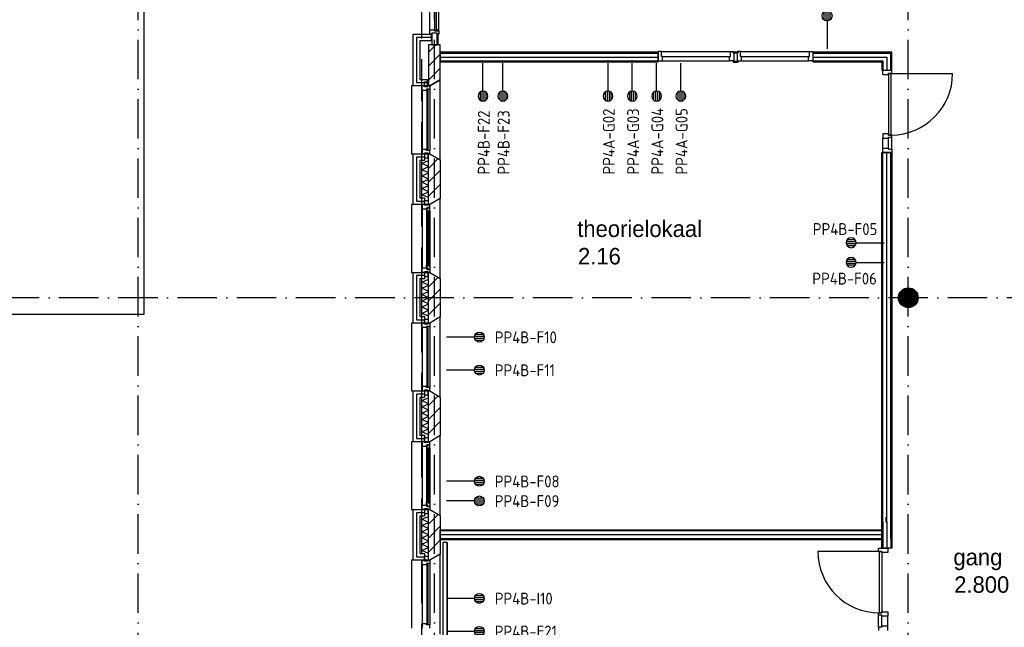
# Model space of a CAD drawing. Header units: millimetres. Extents: x 50250 to 324922, y 191 to 84291.
# Tile 19 of 44: x 167805 to 182763, y 29460 to 38683. Entities that reach past the tile are written whole.
import ezdxf
from ezdxf.enums import TextEntityAlignment as Align

# ---------------------------------------------------------------- set-up
doc = ezdxf.new("R2010")
doc.units = ezdxf.units.MM
doc.header["$LTSCALE"] = 100
doc.linetypes.add('DASHDOT', pattern=[9, 6, -1.5, 0, -1.5])
doc.linetypes.add('HIDDEN', pattern=[9.525, 6.35, -3.175])
doc.layers.get('0').update_dxf_attribs({"linetype": 'CONTINUOUS'})
for name, color, linetype in [('AL$1----_ALGEMEEN', 7, 'CONTINUOUS'), ('AL$7----_STRAMIEN', 1, 'DASHDOT'), ('AL21----_BUITENWAND', 4, 'CONTINUOUS'), ('AL21K---_ISOLATIE', 1, 'CONTINUOUS'), ('AL22----_BINNENWAND', 7, 'CONTINUOUS'), ('AL28----_KONSTRUKTIE', 3, 'CONTINUOUS'), ('AL31----_BUITENKOZ', 7, 'CONTINUOUS'), ('AL32----_BINNENKOZ', 7, 'CONTINUOUS'), ('AL32----_DRAAIRICHTING', 1, 'CONTINUOUS'), ('ALL-----_REFLIJNEN', 8, 'CONTINUOUS'), ('ALXA3---_VOLZWART', 14, 'CONTINUOUS'), ('ALXAA---_GEWBETON', 12, 'CONTINUOUS'), ('ALXAB---_PREFABBETON', 1, 'CONTINUOUS'), ('ALXOU---_GLAS', 7, 'CONTINUOUS'), ('BOUW', 8, 'CONTINUOUS'), ('EB6441--_ATTRIB', 2, 'CONTINUOUS'), ('EL6441--_DATACOM', 3, 'CONTINUOUS'), ('LIJN070', 130, 'CONTINUOUS'), ('WANDGOTEN', 3, 'CONTINUOUS')]:
    doc.layers.add(name, color=color, linetype=linetype)
doc.styles.add('1_8', font='ISO', dxfattribs={"height": 1.8})
doc.styles.add('2_0', font='iso', dxfattribs={"height": 200})
doc.styles.add('BURO-025', font='BUROFONT.shx', dxfattribs={"height": 250})
doc.styles.get("Standard").update_dxf_attribs({"font": 'iso.shx'})

# ---------------------------------------------------------------- blocks, each defined once
blk = doc.blocks.new('ES4X2')
for p, q in [((-0.45, 1.4), (-0.45, 2.6)), ((-0.15, 1.27), (-0.15, 2.73)), ((0.15, 1.27), (0.15, 2.73)), ((0.45, 1.4), (0.45, 2.6)), ((0, 1.25), (0, -3))]:
    blk.add_line(p, q)
blk.add_circle((0, 2), 0.75)
at = {"style": '1_8', "flags": 8}
for tag, p in [('NUMMER', (1.25, 3.5)), ('CODE', (-1.25, 3.5))]:
    blk.add_attdef(tag, text='', height=1.8, rotation=90, dxfattribs=at).set_placement(p, align=Align.MIDDLE_LEFT)
blk.add_attdef('M_CODE', text='', height=1.8, dxfattribs=at).set_placement((0, 0), align=Align.MIDDLE_CENTER)
blk = doc.blocks.new('EH100000')
at = {"linetype": 'ByBlock'}
for p, q in [((1, 0.5), (0, 0.5)), ((1, 0.5, 1), (0, 0.5, 1)), ((0, -0.5, 1), (1, -0.5, 1)), ((1, -0.5), (0, -0.5))]:
    blk.add_line(p, q, dxfattribs=at)
at = {"linetype": 'ByBlock', "invisible_edges": 15}
for points in [[(1, -0.5), (0, -0.5), (0, 0.5), (1, 0.5)], [(0, 0.5), (1, 0.5), (1, 0.5, 1), (0, 0.5, 1)], [(0, -0.5, 1), (1, -0.5, 1), (1, -0.5), (0, -0.5)]]:
    blk.add_3dface(points, dxfattribs=at)
at = {"linetype": 'ByBlock', "style": '2_0', "flags": 8}
blk.add_attdef('FUNCTIE', text='', height=0.5, dxfattribs=at).set_placement((0.5, 0), align=Align.MIDDLE)
at = {"linetype": 'ByBlock', "flags": 9}
blk.add_attdef('SCHOT', text='', height=0.5, dxfattribs=at).set_placement((0.5, 0), align=Align.MIDDLE)
blk = doc.blocks.new('EH100005')
blk.add_lwpolyline([(-1, -0.5), (0, -0.5), (0, 0.5), (-1, 0.5)])
at = {"style": '2_0', "flags": 9}
blk.add_attdef('HULPSTUK', text='', height=0.5, dxfattribs=at).set_placement((0, 0), align=Align.MIDDLE)

msp = doc.modelspace()

# ---------------------------------------------------------------- hatches: boundary and pattern name
at = {"layer": 'WANDGOTEN'}
h = msp.add_hatch(dxfattribs=at)
h.set_pattern_fill('LINE,N', color=1, scale=20, angle=225, style=0)
h.set_pattern_definition([(225, (174267.33, 25628.23), (44.9013, -44.9013), [])])
edge = h.paths.add_edge_path()
edge.add_line((174300, 25628), (174300, 30750))
edge = h.paths.add_edge_path()
edge.add_line((174300, 30750), (174235, 30750))
edge = h.paths.add_edge_path()
edge.add_line((174235, 30750), (174235, 25628))
edge = h.paths.add_edge_path()
edge.add_line((174235, 25628), (174300, 25628))

# ---------------------------------------------------------------- linework, layer by layer
at = {"layer": 'AL$1----_ALGEMEEN', "color": 8}
for p, q in [((169695, 34213), (169695, 42363)), ((144315, 34213), (169695, 34213))]:
    msp.add_line(p, q, dxfattribs=at)
at = {"layer": 'AL$7----_STRAMIEN', "color": 1}
msp.add_line((174105, 7175), (174105, 61763), dxfattribs=at)
msp.add_line((174105, 7175), (174105, 61763), dxfattribs=at)
for points in [[(181305, 7175), (181305, 76516)], [(194205, 34463), (143805, 34463), (120625, 34463)]]:
    msp.add_lwpolyline(points, dxfattribs=at)
at = {"layer": 'AL$7----_STRAMIEN'}
msp.add_lwpolyline([(169605, 7175), (169605, 45867)], dxfattribs=at)
at = {"layer": 'AL21----_BUITENWAND', "color": 8}
for p, q in [((173785, 38463), (174055, 38463)), ((173785, 37678), (173785, 38463)), ((174055, 38463), (174055, 38363)), ((173885, 38363), (173885, 37778)), ((174055, 38363), (173885, 38363)), ((173885, 37778), (173995, 37778)), ((173995, 37778), (173995, 37678)), ((173995, 37678), (173785, 37678)), ((173785, 36648), (173954, 36648)), ((173785, 35878), (173785, 36648)), ((173954, 36648), (173954, 36548)), ((173885, 36548), (173885, 35978)), ((173954, 36548), (173885, 36548)), ((173885, 35978), (173954, 35978)), ((173954, 35978), (173954, 35878)), ((173954, 35878), (173785, 35878)), ((173785, 34848), (173954, 34848)), ((173785, 34078), (173785, 34848)), ((173885, 34748), (173885, 34178)), ((173954, 34748), (173885, 34748)), ((173954, 34848), (173954, 34748)), ((173885, 34178), (173954, 34178)), ((173954, 34178), (173954, 34078)), ((173954, 34078), (173785, 34078)), ((173785, 33048), (173954, 33048)), ((173785, 32278), (173785, 33048)), ((173885, 32948), (173885, 32378)), ((173954, 32948), (173885, 32948)), ((173954, 33048), (173954, 32948)), ((173885, 32378), (173954, 32378)), ((173954, 32378), (173954, 32278)), ((173954, 32278), (173785, 32278)), ((173785, 31248), (173954, 31248)), ((173785, 30478), (173785, 31248)), ((173885, 31148), (173885, 30578)), ((173954, 31148), (173885, 31148)), ((173954, 31248), (173954, 31148)), ((173885, 30578), (173954, 30578)), ((173954, 30578), (173954, 30478)), ((173954, 30478), (173785, 30478))]:
    msp.add_line(p, q, dxfattribs=at)
at = {"layer": 'AL21K---_ISOLATIE', "color": 8, "linetype": 'Continuous'}
for p, q in [((173915, 35978), (173915, 36548)), ((173915, 36501), (174015, 36544)), ((174015, 36453), (173915, 36501)), ((174015, 35978), (174015, 36548)), ((173915, 36406), (174015, 36453)), ((174015, 36358), (173915, 36406)), ((173915, 36311), (174015, 36358)), ((174015, 36263), (173915, 36311)), ((173915, 36216), (174015, 36263)), ((174015, 36168), (173915, 36216)), ((173915, 36121), (174015, 36168)), ((174015, 36073), (173915, 36121)), ((173915, 36026), (174015, 36073)), ((174015, 35983), (173915, 36026)), ((173915, 34178), (173915, 34748)), ((173915, 34701), (174015, 34744)), ((174015, 34178), (174015, 34748)), ((174015, 34653), (173915, 34701)), ((173915, 34606), (174015, 34653)), ((174015, 34558), (173915, 34606)), ((173915, 34511), (174015, 34558)), ((174015, 34463), (173915, 34511)), ((173915, 34416), (174015, 34463)), ((174015, 34368), (173915, 34416)), ((173915, 34321), (174015, 34368)), ((174015, 34273), (173915, 34321)), ((173915, 34226), (174015, 34273)), ((174015, 34183), (173915, 34226)), ((173915, 32378), (173915, 32948)), ((173915, 32901), (174015, 32944)), ((174015, 32378), (174015, 32948)), ((174015, 32853), (173915, 32901)), ((173915, 32806), (174015, 32853)), ((174015, 32758), (173915, 32806)), ((173915, 32711), (174015, 32758)), ((174015, 32663), (173915, 32711)), ((173915, 32616), (174015, 32663)), ((174015, 32568), (173915, 32616)), ((173915, 32521), (174015, 32568)), ((174015, 32473), (173915, 32521)), ((173915, 32426), (174015, 32473)), ((174015, 32383), (173915, 32426)), ((173915, 30578), (173915, 31148)), ((173915, 31101), (174015, 31144)), ((174015, 30578), (174015, 31148)), ((174015, 31053), (173915, 31101)), ((173915, 31006), (174015, 31053)), ((174015, 30958), (173915, 31006)), ((173915, 30911), (174015, 30958)), ((174015, 30863), (173915, 30911)), ((173915, 30816), (174015, 30863)), ((174015, 30768), (173915, 30816)), ((173915, 30721), (174015, 30768)), ((174015, 30673), (173915, 30721)), ((173915, 30626), (174015, 30673)), ((174015, 30583), (173915, 30626))]:
    msp.add_line(p, q, dxfattribs=at)
at = {"layer": 'AL22----_BINNENWAND', "color": 8}
for p, q in [((177505, 38192), (174195, 38192)), ((174195, 38192), (174195, 38042)), ((177505, 38042), (177505, 38192)), ((179855, 38192), (179855, 38042)), ((181055, 38192), (179855, 38192)), ((174195, 38042), (177505, 38042)), ((179855, 38042), (180905, 38042)), ((180905, 38042), (180905, 37917)), ((180905, 37917), (181055, 37917)), ((180905, 31048), (180905, 36666)), ((180905, 36666), (181055, 36666)), ((181055, 36666), (181055, 30788)), ((180905, 30663), (180905, 31063)), ((181055, 31063), (181055, 30663)), ((174195, 30938), (180905, 30938)), ((174195, 30788), (174195, 30938)), ((180905, 30938), (180905, 30788)), ((180905, 30788), (174195, 30788)), ((181055, 30663), (180905, 30663))]:
    msp.add_line(p, q, dxfattribs=at)
at = {"layer": 'AL22----_BINNENWAND', "color": 8, "linetype": 'Continuous'}
for p, q in [((174195, 38177), (177505, 38177)), ((179855, 38177), (181040, 38177)), ((174195, 38057), (177505, 38057)), ((179855, 38057), (180920, 38057)), ((180920, 38057), (180920, 37917)), ((180920, 31048), (180920, 36666)), ((181040, 30803), (181040, 36666)), ((180920, 31063), (180920, 30663)), ((181040, 31063), (181040, 30663)), ((180905, 30923), (174195, 30923)), ((180905, 30803), (174195, 30803))]:
    msp.add_line(p, q, dxfattribs=at)
at = {"layer": 'AL28----_KONSTRUKTIE', "color": 8, "linetype": 'Continuous'}
for p, q in [((174015, 38303), (174015, 37678)), ((174195, 38303), (174015, 38303)), ((174195, 37771), (174195, 38303)), ((174035, 37678), (174195, 37771)), ((174015, 37678), (174035, 37678))]:
    msp.add_line(p, q, dxfattribs=at)
at = {"layer": 'AL28----_KONSTRUKTIE', "color": 8}
for p, q in [((174015, 35878), (174015, 36648)), ((174015, 36648), (174035, 36648)), ((174035, 36648), (174195, 36556)), ((174195, 36556), (174195, 35971)), ((174195, 35971), (174035, 35878)), ((174035, 35878), (174015, 35878)), ((174015, 34078), (174015, 34848)), ((174015, 34848), (174035, 34848)), ((174035, 34848), (174195, 34756)), ((174195, 34756), (174195, 34171)), ((174195, 34171), (174035, 34078)), ((174035, 34078), (174015, 34078)), ((174015, 32278), (174015, 33048)), ((174015, 33048), (174035, 33048)), ((174035, 33048), (174195, 32956)), ((174195, 32956), (174195, 32371)), ((174195, 32371), (174035, 32278)), ((174035, 32278), (174015, 32278)), ((174015, 30478), (174015, 31248)), ((174015, 31248), (174035, 31248)), ((174035, 31248), (174195, 31156)), ((174195, 31156), (174195, 30571)), ((174195, 30571), (174035, 30478)), ((174035, 30478), (174015, 30478))]:
    msp.add_line(p, q, dxfattribs=at)
msp.add_circle((181305, 34463), 150, dxfattribs=at)
msp.add_circle((181305, 34463), 150, dxfattribs=at)
at = {"layer": 'AL31----_BUITENKOZ', "color": 8}
for p, q in [((174035, 38530), (174035, 39830)), ((174174, 38530), (174174, 39830)), ((174035, 38530), (174107, 38530)), ((174035, 38463), (174035, 38530)), ((174065, 38463), (174035, 38463)), ((174145, 38478), (174065, 38478)), ((174065, 38478), (174065, 38304)), ((174065, 38477), (174065, 38463)), ((174145, 38477), (174065, 38477)), ((174107, 38530), (174107, 38513)), ((174111, 38530), (174107, 38530)), ((174107, 38530), (174107, 38513)), ((174107, 38513), (174136, 38513)), ((174107, 38513), (174174, 38513)), ((174111, 38517), (174111, 38530)), ((174132, 38517), (174111, 38517)), ((174132, 38530), (174132, 38517)), ((174136, 38530), (174132, 38530)), ((174136, 38513), (174136, 38530)), ((174136, 38530), (174136, 38513)), ((174174, 38530), (174136, 38530)), ((174136, 38513), (174174, 38513)), ((174145, 38304), (174145, 38478)), ((174145, 38463), (174145, 38477)), ((174162, 38464), (174145, 38464)), ((174145, 38464), (174145, 38304)), ((174174, 38463), (174145, 38463)), ((174162, 38304), (174162, 38464)), ((174174, 38513), (174174, 38530)), ((174174, 38513), (174174, 38463)), ((174065, 38304), (174145, 38304)), ((174145, 38304), (174162, 38304)), ((173954, 37739), (174010, 37739)), ((173954, 37668), (173954, 37739)), ((174010, 37739), (174010, 37668)), ((174195, 37771), (174035, 37678)), ((174195, 36556), (174195, 37771)), ((173755, 37678), (173755, 36648)), ((174035, 37678), (173755, 37678)), ((173921, 37611), (173921, 36715)), ((174010, 37668), (173954, 37668)), ((174035, 37628), (174035, 36698)), ((173755, 36648), (174035, 36648)), ((173954, 36658), (173954, 36587)), ((174010, 36658), (173954, 36658)), ((174010, 36587), (174010, 36658)), ((174035, 36648), (174195, 36556)), ((173954, 36587), (174010, 36587)), ((173954, 35939), (174010, 35939)), ((173954, 35868), (173954, 35939)), ((174010, 35939), (174010, 35868)), ((174195, 35971), (174035, 35878)), ((174195, 34756), (174195, 35971)), ((173755, 35878), (173755, 34848)), ((174035, 35878), (173755, 35878)), ((173921, 35878), (173921, 35811)), ((173954, 35878), (173921, 35878)), ((173921, 35811), (173921, 34915)), ((173921, 35811), (173984, 35811)), ((173954, 35868), (173954, 35878)), ((174010, 35868), (173954, 35868)), ((174010, 35868), (173954, 35868)), ((173984, 35828), (173999, 35828)), ((173984, 35811), (173984, 35828)), ((173984, 35817), (173984, 35811)), ((173999, 35817), (173984, 35817)), ((173984, 35811), (173984, 35764)), ((173984, 35764), (173984, 34963)), ((173984, 35764), (173997, 35762)), ((173997, 35779), (174038, 35779)), ((173997, 35762), (173997, 35779)), ((173999, 35834), (174035, 35834)), ((173999, 35828), (173999, 35834)), ((173999, 35809), (173999, 35817)), ((174004, 35809), (173999, 35809)), ((174004, 35831), (174004, 35809)), ((174034, 35831), (174004, 35831)), ((174010, 35878), (174010, 35868)), ((174035, 35878), (174010, 35878)), ((174022, 35779), (174022, 35762)), ((174036, 35779), (174022, 35779)), ((174022, 35762), (174036, 35762)), ((174034, 35824), (174034, 35831)), ((174038, 35822), (174034, 35824)), ((174035, 35834), (174035, 35878)), ((174036, 35762), (174036, 35779)), ((174038, 35779), (174038, 35822)), ((174038, 35779), (174038, 34948)), ((173921, 34915), (173984, 34915)), ((173921, 34848), (173921, 34915)), ((173954, 34858), (173954, 34848)), ((174010, 34858), (173954, 34858)), ((173954, 34858), (173954, 34787)), ((174010, 34858), (173954, 34858)), ((173984, 34963), (173997, 34965)), ((173984, 34915), (173984, 34963)), ((173984, 34910), (173984, 34915)), ((173984, 34915), (173984, 34898)), ((173999, 34910), (173984, 34910)), ((173984, 34898), (173999, 34898)), ((173997, 34965), (173997, 34948)), ((173997, 34948), (174038, 34948)), ((173999, 34918), (173999, 34910)), ((174004, 34918), (173999, 34918)), ((173999, 34898), (173999, 34892)), ((173999, 34892), (174035, 34892)), ((174004, 34896), (174004, 34918)), ((174034, 34896), (174004, 34896)), ((174010, 34848), (174010, 34858)), ((174010, 34787), (174010, 34858)), ((174022, 34965), (174036, 34965)), ((174022, 34948), (174022, 34965)), ((174036, 34948), (174022, 34948)), ((174038, 34905), (174034, 34903)), ((174034, 34903), (174034, 34896)), ((174035, 34892), (174035, 34848)), ((174036, 34965), (174036, 34948)), ((174038, 34948), (174038, 34905)), ((173755, 34848), (174035, 34848)), ((173954, 34848), (173921, 34848)), ((173954, 34787), (174010, 34787)), ((174035, 34848), (174010, 34848)), ((174035, 34848), (174195, 34756)), ((173954, 34139), (174010, 34139)), ((173954, 34068), (173954, 34139)), ((174010, 34139), (174010, 34068)), ((174195, 34171), (174035, 34078)), ((174195, 32956), (174195, 34171)), ((173755, 34078), (173755, 33048)), ((174035, 34078), (173755, 34078)), ((173921, 34011), (173921, 33115)), ((174010, 34068), (173954, 34068)), ((174035, 34028), (174035, 33098)), ((173954, 33058), (173954, 32987)), ((174010, 33058), (173954, 33058)), ((174010, 32987), (174010, 33058)), ((173755, 33048), (174035, 33048)), ((173954, 32987), (174010, 32987)), ((174035, 33048), (174195, 32956)), ((173954, 32339), (174010, 32339)), ((173954, 32268), (173954, 32339)), ((174010, 32339), (174010, 32268)), ((174195, 32371), (174035, 32278)), ((174195, 31156), (174195, 32371)), ((173755, 32278), (173755, 31248)), ((174035, 32278), (173755, 32278)), ((173921, 32278), (173921, 32211)), ((173954, 32278), (173921, 32278)), ((173921, 32211), (173921, 31315)), ((173921, 32211), (173984, 32211)), ((173954, 32268), (173954, 32278)), ((174010, 32268), (173954, 32268)), ((174010, 32268), (173954, 32268)), ((173984, 32228), (173999, 32228)), ((173984, 32211), (173984, 32228)), ((173984, 32217), (173984, 32211)), ((173999, 32217), (173984, 32217)), ((173984, 32211), (173984, 32164)), ((173984, 32164), (173984, 31363)), ((173984, 32164), (173997, 32162)), ((173997, 32179), (174038, 32179)), ((173997, 32162), (173997, 32179)), ((173999, 32234), (174035, 32234)), ((173999, 32228), (173999, 32234)), ((173999, 32209), (173999, 32217)), ((174004, 32209), (173999, 32209)), ((174004, 32231), (174004, 32209)), ((174034, 32231), (174004, 32231)), ((174010, 32278), (174010, 32268)), ((174035, 32278), (174010, 32278)), ((174022, 32179), (174022, 32162)), ((174036, 32179), (174022, 32179)), ((174022, 32162), (174036, 32162)), ((174034, 32224), (174034, 32231)), ((174038, 32222), (174034, 32224)), ((174035, 32234), (174035, 32278)), ((174036, 32162), (174036, 32179)), ((174038, 32179), (174038, 32222)), ((174038, 32179), (174038, 31348)), ((173921, 31315), (173984, 31315)), ((173921, 31248), (173921, 31315)), ((173984, 31363), (173997, 31365)), ((173984, 31315), (173984, 31363)), ((173984, 31310), (173984, 31315)), ((173984, 31315), (173984, 31298)), ((173999, 31310), (173984, 31310)), ((173984, 31298), (173999, 31298)), ((173997, 31365), (173997, 31348)), ((173997, 31348), (174038, 31348)), ((173999, 31318), (173999, 31310)), ((174004, 31318), (173999, 31318)), ((173999, 31298), (173999, 31292)), ((173999, 31292), (174035, 31292)), ((174004, 31296), (174004, 31318)), ((174034, 31296), (174004, 31296)), ((174022, 31365), (174036, 31365)), ((174022, 31348), (174022, 31365)), ((174036, 31348), (174022, 31348)), ((174038, 31305), (174034, 31303)), ((174034, 31303), (174034, 31296)), ((174035, 31292), (174035, 31248)), ((174036, 31365), (174036, 31348)), ((174038, 31348), (174038, 31305)), ((173755, 31248), (174035, 31248)), ((173954, 31248), (173921, 31248)), ((173954, 31258), (173954, 31248)), ((174010, 31258), (173954, 31258)), ((173954, 31258), (173954, 31187)), ((174010, 31258), (173954, 31258)), ((173954, 31187), (174010, 31187)), ((174010, 31248), (174010, 31258)), ((174010, 31187), (174010, 31258)), ((174035, 31248), (174010, 31248)), ((174035, 31248), (174195, 31156)), ((173954, 30539), (174010, 30539)), ((173954, 30468), (173954, 30539)), ((174010, 30539), (174010, 30468)), ((174195, 30571), (174035, 30478)), ((174195, 29356), (174195, 30571)), ((173755, 30478), (173755, 29448)), ((174035, 30478), (173755, 30478)), ((173921, 30411), (173921, 29515)), ((174010, 30468), (173954, 30468)), ((174035, 30428), (174035, 29498))]:
    msp.add_line(p, q, dxfattribs=at)
at = {"layer": 'AL31----_BUITENKOZ', "color": 8, "linetype": 'Continuous'}
for p, q in [((173921, 37678), (173954, 37678)), ((173921, 37611), (173921, 37678)), ((173921, 37611), (173921, 37611)), ((173921, 37611), (173921, 37611)), ((173921, 37611), (173921, 37611)), ((173921, 37611), (173921, 37611)), ((173984, 37611), (173921, 37611)), ((173954, 37678), (173954, 37668)), ((173954, 37668), (174010, 37668)), ((173984, 37628), (173984, 37611)), ((174035, 37628), (173984, 37628)), ((173988, 37623), (173988, 36703)), ((174009, 37623), (173988, 37623)), ((174009, 36703), (174009, 37623)), ((174010, 37678), (174035, 37678)), ((174010, 37678), (174010, 37678)), ((174010, 37668), (174010, 37678)), ((174035, 37678), (174035, 37628)), ((174035, 37628), (174035, 37628)), ((173921, 36715), (173921, 36648)), ((173921, 36715), (173921, 36715)), ((173921, 36715), (173921, 36715)), ((173921, 36715), (173921, 36715)), ((173921, 36715), (173921, 36715)), ((173984, 36715), (173921, 36715)), ((173921, 36648), (173954, 36648)), ((173954, 36658), (174010, 36658)), ((173954, 36648), (173954, 36658)), ((173984, 36698), (173984, 36715)), ((174035, 36698), (173984, 36698)), ((173988, 36703), (174009, 36703)), ((174010, 36658), (174010, 36648)), ((174010, 36648), (174035, 36648)), ((174010, 36648), (174010, 36648)), ((174035, 36648), (174035, 36698)), ((174035, 36698), (174035, 36698)), ((173999, 35777), (173999, 34950)), ((174020, 35777), (173999, 35777)), ((174020, 34950), (174020, 35777)), ((173999, 34950), (174020, 34950)), ((173921, 34078), (173954, 34078)), ((173921, 34011), (173921, 34078)), ((173921, 34011), (173921, 34011)), ((173921, 34011), (173921, 34011)), ((173921, 34011), (173921, 34011)), ((173921, 34011), (173921, 34011)), ((173984, 34011), (173921, 34011)), ((173954, 34078), (173954, 34068)), ((173954, 34068), (174010, 34068)), ((173984, 34028), (173984, 34011)), ((174035, 34028), (173984, 34028)), ((173988, 34023), (173988, 33103)), ((174009, 34023), (173988, 34023)), ((174009, 33103), (174009, 34023)), ((174010, 34078), (174035, 34078)), ((174010, 34078), (174010, 34078)), ((174010, 34068), (174010, 34078)), ((174035, 34078), (174035, 34028)), ((174035, 34028), (174035, 34028)), ((173921, 33115), (173921, 33048)), ((173921, 33115), (173921, 33115)), ((173921, 33115), (173921, 33115)), ((173921, 33115), (173921, 33115)), ((173921, 33115), (173921, 33115)), ((173984, 33115), (173921, 33115)), ((173954, 33058), (174010, 33058)), ((173954, 33048), (173954, 33058)), ((173984, 33098), (173984, 33115)), ((174035, 33098), (173984, 33098)), ((173988, 33103), (174009, 33103)), ((174010, 33058), (174010, 33048)), ((174035, 33048), (174035, 33098)), ((174035, 33098), (174035, 33098)), ((173921, 33048), (173954, 33048)), ((174010, 33048), (174035, 33048)), ((174010, 33048), (174010, 33048)), ((173999, 32177), (173999, 31350)), ((174020, 32177), (173999, 32177)), ((174020, 31350), (174020, 32177)), ((173999, 31350), (174020, 31350)), ((173921, 30478), (173954, 30478)), ((173921, 30411), (173921, 30478)), ((173921, 30411), (173921, 30411)), ((173921, 30411), (173921, 30411)), ((173921, 30411), (173921, 30411)), ((173921, 30411), (173921, 30411)), ((173984, 30411), (173921, 30411)), ((173954, 30478), (173954, 30468)), ((173954, 30468), (174010, 30468)), ((173984, 30428), (173984, 30411)), ((174035, 30428), (173984, 30428)), ((173988, 30423), (173988, 29503)), ((174009, 30423), (173988, 30423)), ((174009, 29503), (174009, 30423)), ((174010, 30478), (174035, 30478)), ((174010, 30478), (174010, 30478)), ((174010, 30468), (174010, 30478)), ((174035, 30478), (174035, 30428)), ((174035, 30428), (174035, 30428)), ((173921, 29515), (173921, 29448)), ((173921, 29515), (173921, 29515)), ((173921, 29515), (173921, 29515)), ((173921, 29515), (173921, 29515)), ((173921, 29515), (173921, 29515)), ((173984, 29515), (173921, 29515)), ((173984, 29498), (173984, 29515)), ((174035, 29498), (173984, 29498)), ((173988, 29503), (174009, 29503)), ((174035, 29448), (174035, 29498)), ((174035, 29498), (174035, 29498))]:
    msp.add_line(p, q, dxfattribs=at)
at = {"layer": 'AL32----_BINNENKOZ', "color": 8}
for p, q in [((177555, 38199), (177505, 38199)), ((177505, 38199), (177505, 38060)), ((177555, 38199), (178605, 38199)), ((177555, 38123), (177555, 38199)), ((178605, 38199), (178655, 38199)), ((178605, 38123), (178605, 38199)), ((178643, 38198), (178705, 38198)), ((178643, 38180), (178643, 38198)), ((178655, 38180), (178643, 38180)), ((178655, 38199), (178655, 38060)), ((178655, 38180), (178705, 38180)), ((178655, 38174), (178655, 38180)), ((178755, 38199), (178705, 38199)), ((178705, 38199), (178705, 38060)), ((178705, 38198), (178718, 38198)), ((178705, 38180), (178705, 38174)), ((178718, 38198), (178718, 38180)), ((178755, 38123), (178755, 38199)), ((178755, 38199), (179805, 38199)), ((179805, 38199), (179855, 38199)), ((179805, 38123), (179805, 38199)), ((179855, 38199), (179855, 38060)), ((181040, 37917), (181040, 38177)), ((181055, 37867), (181055, 38192)), ((177505, 38060), (177572, 38060)), ((177572, 38123), (177555, 38123)), ((177572, 38123), (178588, 38123)), ((177572, 38060), (177572, 38123)), ((177572, 38060), (178588, 38060)), ((178588, 38123), (178605, 38123)), ((178588, 38060), (178588, 38123)), ((178655, 38060), (178588, 38060)), ((178643, 38055), (178643, 38037)), ((178655, 38055), (178643, 38055)), ((178643, 38037), (178705, 38037)), ((178655, 38060), (178655, 38055)), ((178655, 38055), (178705, 38055)), ((178705, 38060), (178772, 38060)), ((178705, 38055), (178705, 38060)), ((178705, 38037), (178718, 38037)), ((178718, 38037), (178718, 38055)), ((178772, 38123), (178755, 38123)), ((178772, 38060), (178772, 38123)), ((178772, 38123), (179788, 38123)), ((178772, 38060), (179788, 38060)), ((179788, 38123), (179805, 38123)), ((179788, 38060), (179788, 38123)), ((179855, 38060), (179788, 38060)), ((180916, 37850), (180916, 37917)), ((180916, 37850), (181004, 37850)), ((181004, 37867), (181004, 36933)), ((181044, 37867), (181004, 37867)), ((181004, 37867), (181055, 37867)), ((181004, 37850), (181004, 37867)), ((181044, 36933), (181044, 37867)), ((180916, 36950), (180916, 36883)), ((181004, 36950), (180916, 36950)), ((181004, 36933), (181004, 36950)), ((180916, 36883), (181004, 36883)), ((180916, 36733), (180916, 36883)), ((181004, 36933), (181044, 36933)), ((181055, 36933), (181004, 36933)), ((181004, 36900), (181055, 36900)), ((181004, 36883), (181004, 36900)), ((181004, 36733), (181004, 36883)), ((181055, 36900), (181055, 36933)), ((181055, 36900), (181055, 36933)), ((181055, 36716), (181055, 36900)), ((180916, 36733), (181004, 36733)), ((180916, 36666), (180916, 36733)), ((181055, 36666), (180916, 36666)), ((181004, 36733), (181004, 36716)), ((181004, 36716), (181055, 36716)), ((181055, 36716), (181055, 36666)), ((180968, 31063), (180968, 31130)), ((180854, 30663), (180993, 30663)), ((180854, 30613), (180854, 30663)), ((180905, 30613), (180854, 30613)), ((180865, 30613), (180905, 30613)), ((180865, 29679), (180865, 30613)), ((180905, 30596), (180905, 30613)), ((180905, 30613), (180905, 29679)), ((180993, 30596), (180905, 30596)), ((180993, 30663), (180993, 30596)), ((180854, 29646), (180854, 29679)), ((180854, 29679), (180905, 29679)), ((180854, 29646), (180854, 29679)), ((180905, 29646), (180854, 29646)), ((180854, 29462), (180854, 29646)), ((180905, 29679), (180865, 29679)), ((180905, 29696), (180993, 29696)), ((180905, 29679), (180905, 29696)), ((180905, 29629), (180905, 29646)), ((180993, 29629), (180905, 29629)), ((180905, 29479), (180905, 29629)), ((180993, 29696), (180993, 29629)), ((180993, 29479), (180993, 29629)), ((180993, 29479), (180905, 29479)), ((180905, 29479), (180905, 29462)), ((180993, 29412), (180993, 29479)), ((180854, 29462), (180854, 29412)), ((180905, 29462), (180854, 29462))]:
    msp.add_line(p, q, dxfattribs=at)
at = {"layer": 'AL32----_DRAAIRICHTING', "color": 8}
for p, q in [((181044, 37867), (181978, 37867)), ((180865, 30613), (179931, 30613))]:
    msp.add_line(p, q, dxfattribs=at)
for centre, start, end in [((181044, 37867), 270, 0), ((180865, 30613), 180, 270)]:
    msp.add_arc(centre, 934, start, end, dxfattribs=at)
at = {"layer": 'ALL-----_REFLIJNEN', "color": 8, "linetype": 'Continuous'}
for p, q in [((173835, 38413), (173835, 37728)), ((174055, 38413), (173835, 38413)), ((174195, 38117), (177505, 38117)), ((179855, 38117), (180980, 38117)), ((180980, 38117), (180980, 37917)), ((173835, 37728), (173995, 37728)), ((180980, 31048), (180980, 36666)), ((173835, 36598), (173835, 35928)), ((173954, 36598), (173835, 36598)), ((173835, 35928), (173954, 35928)), ((173835, 34798), (173835, 34128)), ((173954, 34798), (173835, 34798)), ((173835, 34128), (173954, 34128)), ((173835, 32998), (173835, 32328)), ((173954, 32998), (173835, 32998)), ((173835, 32328), (173954, 32328)), ((173835, 31198), (173835, 30528)), ((173954, 31198), (173835, 31198)), ((180980, 31063), (180980, 30663)), ((180905, 30863), (174195, 30863)), ((173835, 30528), (173954, 30528))]:
    msp.add_line(p, q, dxfattribs=at)
at = {"layer": 'ALXA3---_VOLZWART', "color": 8}
for p, q in [((173835, 38413), (173835, 37728)), ((174055, 38413), (173835, 38413)), ((173835, 37728), (173995, 37728)), ((173835, 36598), (173835, 35928)), ((173954, 36598), (173835, 36598)), ((173835, 35928), (173954, 35928)), ((173835, 34798), (173835, 34128)), ((173954, 34798), (173835, 34798)), ((173835, 34128), (173954, 34128)), ((173835, 32998), (173835, 32328)), ((173954, 32998), (173835, 32998)), ((173835, 32328), (173954, 32328)), ((173835, 31198), (173835, 30528)), ((173954, 31198), (173835, 31198)), ((173835, 30528), (173954, 30528))]:
    msp.add_line(p, q, dxfattribs=at)
at = {"layer": 'ALXAA---_GEWBETON', "color": 8}
for p, q in [((181185, 34373), (181185, 34553)), ((181205, 34352), (181205, 34575)), ((181225, 34337), (181225, 34590)), ((181245, 34326), (181245, 34601)), ((181265, 34319), (181265, 34608)), ((181285, 34315), (181285, 34612)), ((181305, 34313), (181305, 34613)), ((181325, 34315), (181325, 34612)), ((181345, 34319), (181345, 34608)), ((181365, 34326), (181365, 34601)), ((181385, 34337), (181385, 34590)), ((181405, 34352), (181405, 34575)), ((181425, 34373), (181425, 34553)), ((181165, 34410), (181165, 34517)), ((181445, 34410), (181445, 34517))]:
    msp.add_line(p, q, dxfattribs=at)
at = {"layer": 'ALXAB---_PREFABBETON', "color": 8}
for p, q in [((174015, 38190), (174128, 38303)), ((174015, 37978), (174195, 38158)), ((174015, 37766), (174195, 37946)), ((174015, 36639), (174024, 36648)), ((174015, 36427), (174163, 36575)), ((174015, 36215), (174195, 36395)), ((174015, 36003), (174195, 36183)), ((174015, 34839), (174024, 34848)), ((174015, 34627), (174163, 34775)), ((174015, 34415), (174195, 34595)), ((181437, 34392), (181234, 34595)), ((181303, 34313), (181155, 34461)), ((174015, 34203), (174195, 34383)), ((174015, 33039), (174024, 33048)), ((174015, 32827), (174163, 32975)), ((174015, 32615), (174195, 32795)), ((174015, 32403), (174195, 32583)), ((174015, 31239), (174024, 31248)), ((174015, 31027), (174163, 31175)), ((174015, 30815), (174195, 30995)), ((174015, 30603), (174195, 30783))]:
    msp.add_line(p, q, dxfattribs=at)
at = {"layer": 'ALXOU---_GLAS', "color": 8}
for p, q in [((174111, 38517), (174111, 39843)), ((174132, 39843), (174132, 38517)), ((174132, 38517), (174111, 38517))]:
    msp.add_line(p, q, dxfattribs=at)
at = {"layer": 'LIJN070', "linetype": 'HIDDEN'}
msp.add_line((173915, 5063), (173915, 78198), dxfattribs=at)

# ---------------------------------------------------------------- block references
at = {"layer": 'EL6441--_DATACOM'}
ref = msp.add_blockref('ES4X2', (180071, 38542), dxfattribs=dict(at, xscale=100, yscale=100, zscale=100))
ref.add_attrib('CODE', 'PP4B-U12', dxfattribs={"layer": 'EB6441--_ATTRIB', "color": 1, "height": 180, "rotation": 90, "style": '1_8', "flags": 8}).set_placement((180083, 38981), align=Align.MIDDLE_LEFT)
ref = msp.add_blockref('ES4X2', (174843, 37723), dxfattribs=dict(at, xscale=-100, yscale=100, zscale=100, rotation=180))
ref.add_attrib('CODE', 'PP4B-F22', dxfattribs={"layer": 'EB6441--_ATTRIB', "color": 1, "height": 180, "rotation": 90, "style": '1_8', "flags": 8}).set_placement((174855, 36332), align=Align.MIDDLE_LEFT)
ref = msp.add_blockref('ES4X2', (175145, 37723), dxfattribs=dict(at, xscale=-100, yscale=100, zscale=100, rotation=180))
ref.add_attrib('CODE', 'PP4B-F23', dxfattribs={"layer": 'EB6441--_ATTRIB', "color": 1, "height": 180, "rotation": 90, "style": '1_8', "flags": 8}).set_placement((175157, 36332), align=Align.MIDDLE_LEFT)
ref = msp.add_blockref('ES4X2', (176743, 37723), dxfattribs=dict(at, xscale=-100, yscale=100, zscale=100, rotation=180))
ref.add_attrib('CODE', 'PP4A-G02', dxfattribs={"layer": 'EB6441--_ATTRIB', "color": 1, "height": 180, "rotation": 90, "style": '1_8', "flags": 8}).set_placement((176755, 36332), align=Align.MIDDLE_LEFT)
ref = msp.add_blockref('ES4X2', (177112, 37723), dxfattribs=dict(at, xscale=-100, yscale=100, zscale=100, rotation=180))
ref.add_attrib('CODE', 'PP4A-G03', dxfattribs={"layer": 'EB6441--_ATTRIB', "color": 1, "height": 180, "rotation": 90, "style": '1_8', "flags": 8}).set_placement((177124, 36332), align=Align.MIDDLE_LEFT)
ref = msp.add_blockref('ES4X2', (177481, 37723), dxfattribs=dict(at, xscale=-100, yscale=100, zscale=100, rotation=180))
ref.add_attrib('CODE', 'PP4A-G04', dxfattribs={"layer": 'EB6441--_ATTRIB', "color": 1, "height": 180, "rotation": 90, "style": '1_8', "flags": 8}).set_placement((177493, 36332), align=Align.MIDDLE_LEFT)
ref = msp.add_blockref('ES4X2', (177849, 37723), dxfattribs=dict(at, xscale=-100, yscale=100, zscale=100, rotation=180))
ref.add_attrib('CODE', 'PP4A-G05', dxfattribs={"layer": 'EB6441--_ATTRIB', "color": 1, "height": 180, "rotation": 90, "style": '1_8', "flags": 8}).set_placement((177861, 36332), align=Align.MIDDLE_LEFT)
ref = msp.add_blockref('ES4X2', (180636, 35298), dxfattribs=dict(at, xscale=-100, yscale=100, zscale=100, rotation=90))
ref.add_attrib('CODE', 'PP4B-F05', dxfattribs={"layer": 'EB6441--_ATTRIB', "color": 1, "height": 180, "style": '1_8', "flags": 8}).set_placement((179854, 35505), align=Align.MIDDLE_LEFT)
ref = msp.add_blockref('ES4X2', (180636, 35000), dxfattribs=dict(at, xscale=-100, yscale=100, zscale=100, rotation=90))
ref.add_attrib('CODE', 'PP4B-F06', dxfattribs={"layer": 'EB6441--_ATTRIB', "color": 1, "height": 180, "style": '1_8', "flags": 8}).set_placement((179847, 34753), align=Align.MIDDLE_LEFT)
ref = msp.add_blockref('ES4X2', (174588, 33865), dxfattribs=dict(at, xscale=100, yscale=100, zscale=100, rotation=270))
ref.add_attrib('CODE', 'PP4B-F10', dxfattribs={"layer": 'EB6441--_ATTRIB', "color": 1, "height": 180, "style": '1_8', "flags": 8}).set_placement((175022, 33862), align=Align.MIDDLE_LEFT)
ref = msp.add_blockref('ES4X2', (174588, 33365), dxfattribs=dict(at, xscale=100, yscale=100, zscale=100, rotation=270))
ref.add_attrib('CODE', 'PP4B-F11', dxfattribs={"layer": 'EB6441--_ATTRIB', "color": 1, "height": 180, "style": '1_8', "flags": 8}).set_placement((175022, 33362), align=Align.MIDDLE_LEFT)
ref = msp.add_blockref('ES4X2', (174588, 31677), dxfattribs=dict(at, xscale=100, yscale=100, zscale=100, rotation=270))
ref.add_attrib('CODE', 'PP4B-F08', dxfattribs={"layer": 'EB6441--_ATTRIB', "color": 1, "height": 180, "style": '1_8', "flags": 8}).set_placement((175022, 31674), align=Align.MIDDLE_LEFT)
ref = msp.add_blockref('ES4X2', (174588, 31379), dxfattribs=dict(at, xscale=100, yscale=100, zscale=100, rotation=270))
ref.add_attrib('CODE', 'PP4B-F09', dxfattribs={"layer": 'EB6441--_ATTRIB', "color": 1, "height": 180, "style": '1_8', "flags": 8}).set_placement((175022, 31376), align=Align.MIDDLE_LEFT)
ref = msp.add_blockref('ES4X2', (174588, 29899), dxfattribs=dict(at, xscale=100, yscale=100, zscale=100, rotation=270))
ref.add_attrib('CODE', 'PP4B-I10', dxfattribs={"layer": 'EB6441--_ATTRIB', "color": 1, "height": 180, "style": '1_8', "flags": 8}).set_placement((175022, 29896), align=Align.MIDDLE_LEFT)
ref = msp.add_blockref('ES4X2', (174588, 29399), dxfattribs=dict(at, xscale=100, yscale=100, zscale=100, rotation=270))
ref.add_attrib('CODE', 'PP4B-F21', dxfattribs={"layer": 'EB6441--_ATTRIB', "color": 1, "height": 180, "style": '1_8', "flags": 8}).set_placement((175022, 29396), align=Align.MIDDLE_LEFT)
at = {"layer": 'WANDGOTEN', "yscale": 65, "zscale": 119.9999999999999, "rotation": 90}
for name, p, xscale in [('EH100000', (174267, 25628), 5121.999999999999), ('EH100005', (174267, 30750), 119.9999999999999)]:
    msp.add_blockref(name, p, dxfattribs=dict(at, xscale=xscale))

# ---------------------------------------------------------------- texts
at = {"layer": 'BOUW', "style": 'BURO-025'}
for s, p in [('theorielokaal', (176275, 35385)), ('2.16', (176287, 34969)), ('gang', (181990, 30401)), ('2.800', (182002, 29984))]:
    msp.add_text(s, height=250, dxfattribs=at).set_placement(p)

doc.saveas('drawing.dxf')
